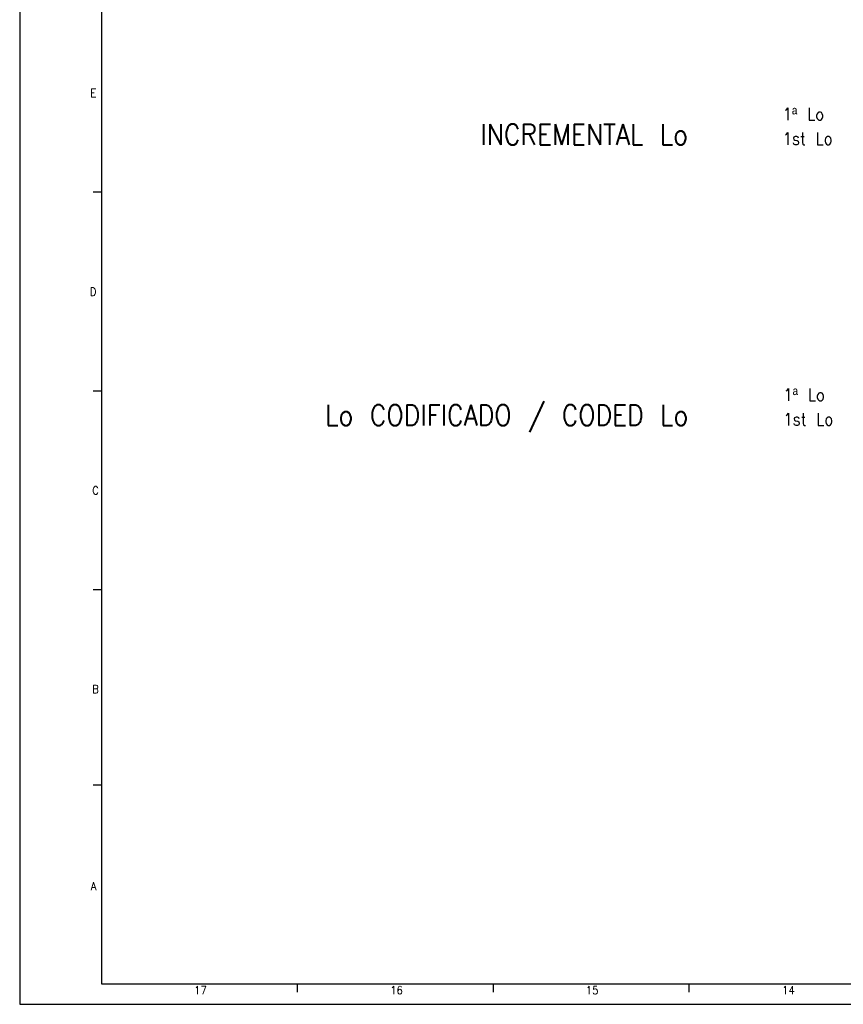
# Model space of a CAD drawing. Header units: inches. Extents: x -381 to 19228, y -418 to 176.
# Tile 1 of 37: x -381 to -179, y -418 to -177. Entities that reach past the tile are written whole.
import ezdxf

# ---------------------------------------------------------------- set-up
doc = ezdxf.new("R2010")
doc.units = ezdxf.units.IN
doc.layers.add('1', color=7, linetype='Continuous')
doc.styles.add('CONVERTER_12', font='txt.shx', dxfattribs={"width": 0.9})

# ---------------------------------------------------------------- blocks, each defined once
blk = doc.blocks.new('Alzado1__81', base_point=(-243.75, -249.6))
at = {"layer": '1', "color": 2, "style": 'CONVERTER_12', "width": 0.9}
for s, p in [('INCREMENTAL Lo', (-268.36, -207.85)), ('Lo CODIFICADO / CODED Lo', (-306.36, -276.59))]:
    blk.add_text(s, height=5, dxfattribs=at).set_placement(p)
at = {"layer": '1', "color": 2, "char_height": 3, "attachment_point": 7, "line_spacing_factor": 1.20048, "style": 'CONVERTER_12'}
for insert in [(-194.36, -207.85), (-194.19, -276.59)]:
    blk.add_mtext('1ª Lo\\P1st Lo', dxfattribs=dict(at, insert=insert))
blk = doc.blocks.new('1__82', base_point=(-243.75, -249.6))
blk.add_blockref('Alzado1__81', (-243.75, -249.6))
blk = doc.blocks.new('Pegar1', base_point=(-243.75, -249.6))
at = {"layer": '1'}
blk.add_blockref('1__82', (-243.75, -249.6), dxfattribs=at)
blk = doc.blocks.new('1__83', base_point=(-72.84, -239.52))
blk.add_blockref('Pegar1', (-243.75, -249.6))
blk = doc.blocks.new('Pegar5', base_point=(-114.242, -514.404))
at = {"layer": '1'}
blk.add_blockref('1__83', (-72.842, -239.524), dxfattribs=at)
blk = doc.blocks.new('Marco_a1', base_point=(38.87, -121.38))
at = {"layer": '1', "color": 2, "linetype": 'Continuous'}
for p, q in [((-381.13, 175.62), (-381.13, -418.38)), ((-361.13, -219.51), (-363.13, -219.51)), ((-361.13, -268.18), (-363.13, -268.18)), ((-361.15, -316.85), (-363.15, -316.85)), ((-361.15, -364.71), (-363.15, -364.71)), ((-313.19, -413.43), (-313.19, -415.43)), ((-265.25, -413.43), (-265.25, -415.43)), ((-217.31, -413.43), (-217.31, -415.43)), ((-381.13, -418.38), (458.87, -418.38))]:
    blk.add_line(p, q, dxfattribs=at)
at = {"layer": '1', "color": 7, "linetype": 'Continuous'}
for p, q in [((-361.13, 170.62), (-361.13, -413.38)), ((-361.13, -413.38), (453.87, -413.38))]:
    blk.add_line(p, q, dxfattribs=at)
at = {"layer": '1', "color": 2, "char_height": 2, "attachment_point": 4, "line_spacing_factor": 1.20048, "style": 'CONVERTER_12'}
for s, insert in [('E', (-363.83, -195.18)), ('D', (-363.97, -243.85)), ('C', (-363.37, -292.51)), ('B', (-363.41, -341.18)), ('A', (-363.74, -389.45)), ('17', (-338.41, -414.93)), ('16', (-290.41, -414.93)), ('15', (-242.52, -414.93)), ('14', (-194.47, -414.93))]:
    blk.add_mtext(s, dxfattribs=dict(at, insert=insert))
blk = doc.blocks.new('Top', base_point=(38.87, -121.38))
blk.add_blockref('Marco_a1', (38.87, -121.38))
blk = doc.blocks.new('_dummy_frame', base_point=(-381.13, -418.38))
blk.add_blockref('Top', (38.87, -121.38))

msp = doc.modelspace()

# ---------------------------------------------------------------- block references
msp.add_blockref('Pegar5', (-114.24, -514.4))
at = {"layer": '1'}
msp.add_blockref('_dummy_frame', (-381.13, -418.38), dxfattribs=at)

doc.saveas('drawing.dxf')
